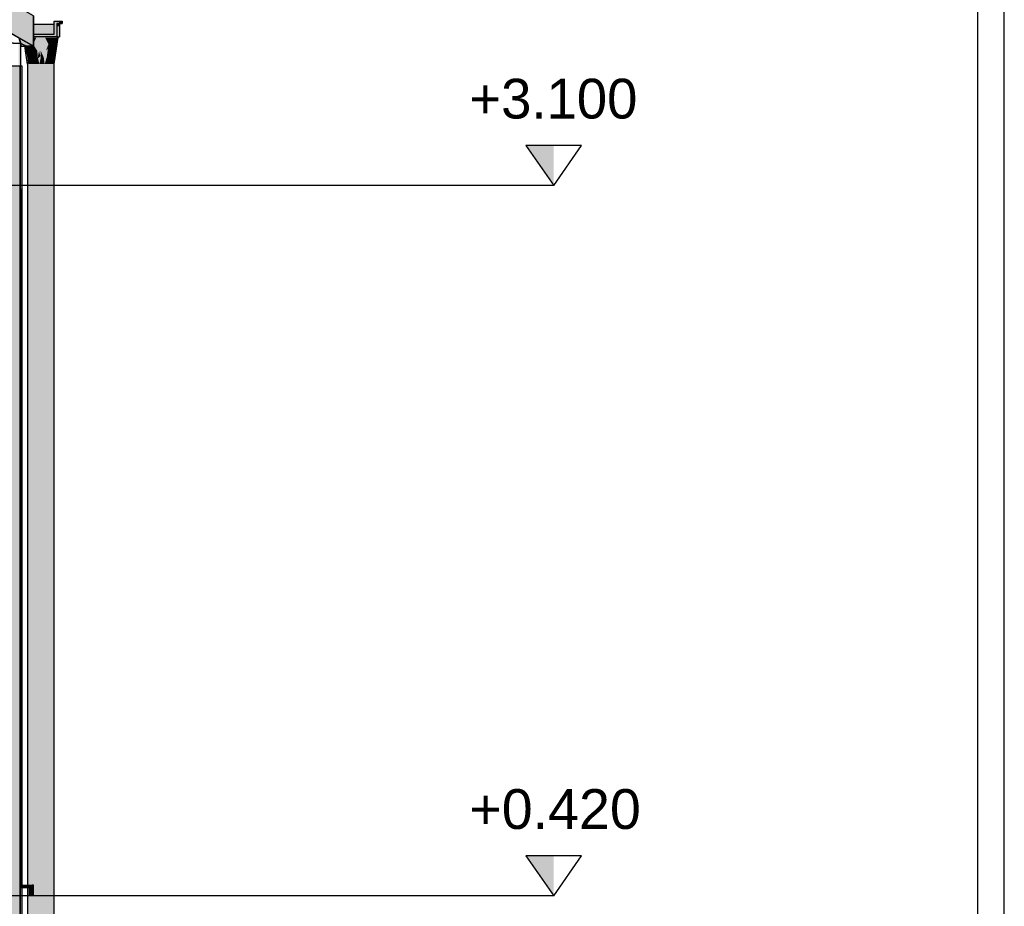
# Model space of a CAD drawing. Header units: metres. Extents: x 0 to 0.84, y 0 to 0.297.
# Tile 27 of 59: x 0.481 to 0.518, y 0.084 to 0.118. Entities that reach past the tile are written whole.
import ezdxf

# ---------------------------------------------------------------- set-up
doc = ezdxf.new("R2010")
doc.units = ezdxf.units.M
doc.header["$XCLIPFRAME"] = 2
doc.linetypes.add('Teckovana 0.5x', pattern=[0.04, 0, -0.04])
doc.layers.add('Maßlinie 1_100', color=7, linetype='Continuous', lineweight=25)
doc.layers.add('Standard', color=7, linetype='Continuous', lineweight=25)
doc.styles.add('ARIAL', font='ARIAL.TTF')
picture_1 = doc.add_image_def('image5.jpg', size_in_pixel=(1024, 1024))

msp = doc.modelspace()

# ---------------------------------------------------------------- hatches: boundary and pattern name
at = {"layer": 'Maßlinie 1_100', "linetype": 'Continuous', "lineweight": 25, "transparency": 33554687}
for points in [[(0.500753, 0.113099), (0.499703, 0.113099), (0.500753, 0.111599)], [(0.500753, 0.086299), (0.499703, 0.086299), (0.500753, 0.084799)]]:
    msp.add_hatch(color=7, dxfattribs=at).paths.add_polyline_path(points)
at = {"layer": 'Standard', "linetype": 'Continuous', "lineweight": 25, "transparency": 33554687}
for color, points in [(7, [(0.444535, 0.137723), (0.481133, 0.116848), (0.481133, 0.117999), (0.444535, 0.138874)]), (7, [(0.480851, 0.116852), (0.480857, 0.116849), (0.480859, 0.116848), (0.481133, 0.116848), (0.444535, 0.137723), (0.444533, 0.137721), (0.458479, 0.129766), (0.458479, 0.129767), (0.468179, 0.124234), (0.468179, 0.124234), (0.480579, 0.117161), (0.480604, 0.117099), (0.480662, 0.116956), (0.480662, 0.116956), (0.480808, 0.116872), (0.480808, 0.116876), (0.480813, 0.116873), (0.480816, 0.116872), (0.480818, 0.116871), (0.480819, 0.11687), (0.480822, 0.116868), (0.480828, 0.116865), (0.480831, 0.116863), (0.480837, 0.11686), (0.480841, 0.116858), (0.480847, 0.116855)]), (7, [(0.482121, 0.117699), (0.482114, 0.117699), (0.482014, 0.117699), (0.482015, 0.117599), (0.482121, 0.117599)]), (7, [(0.481345, 0.116675), (0.481396, 0.116479), (0.48141, 0.116493), (0.48141, 0.116675), (0.48141, 0.117175)]), (7, [(0.481572, 0.117175), (0.481539, 0.116675), (0.48141, 0.116675), (0.481466, 0.116549), (0.481603, 0.116685)]), (7, [(0.481701, 0.116925), (0.481572, 0.117175), (0.481603, 0.116685), (0.481611, 0.116693)]), (7, [(0.481816, 0.117175), (0.481772, 0.116925), (0.481843, 0.116925), (0.481843, 0.116926)]), (7, [(0.481897, 0.117175), (0.481816, 0.117175), (0.481843, 0.116926), (0.481844, 0.116926)]), (7, [(0.481897, 0.117175), (0.481844, 0.116926), (0.481948, 0.11703)]), (7, [(0.48206, 0.117175), (0.481897, 0.117175), (0.481948, 0.11703), (0.482046, 0.117128)]), (7, [(0.48206, 0.117175), (0.48206, 0.117175), (0.482046, 0.117128), (0.482047, 0.117128)]), (7, [(0.48206, 0.117175), (0.482047, 0.117128), (0.48205, 0.117132)]), (7, [(0.482061, 0.117175), (0.48206, 0.117175), (0.48205, 0.117132), (0.482051, 0.117133)]), (7, [(0.482061, 0.117175), (0.482051, 0.117133), (0.482054, 0.117135)]), (7, [(0.482062, 0.117175), (0.482061, 0.117175), (0.482054, 0.117135), (0.482055, 0.117136)]), (7, [(0.482062, 0.117175), (0.482055, 0.117136), (0.482056, 0.117137)]), (7, [(0.482062, 0.117175), (0.482056, 0.117137), (0.482056, 0.117138)]), (7, [(0.482063, 0.117175), (0.482062, 0.117175), (0.482056, 0.117138), (0.482057, 0.117138)]), (7, [(0.482064, 0.117175), (0.482064, 0.117175), (0.482057, 0.117139), (0.482058, 0.117139)]), (7, [(0.482063, 0.117175), (0.482057, 0.117138), (0.482057, 0.117139)]), (7, [(0.481345, 0.116675), (0.481298, 0.116425), (0.481307, 0.11639), (0.481396, 0.116479)]), (7, [(0.48141, 0.116675), (0.48141, 0.116493), (0.481466, 0.116549)]), (7, [(0.481701, 0.116925), (0.481611, 0.116693), (0.48168, 0.116762)]), (7, [(0.481701, 0.116925), (0.48168, 0.116762), (0.481715, 0.116798)]), (7, [(0.481772, 0.116925), (0.481701, 0.116925), (0.481715, 0.116798), (0.481758, 0.11684)]), (7, [(0.481772, 0.116925), (0.481758, 0.11684), (0.481777, 0.116859)]), (7, [(0.481772, 0.116925), (0.481777, 0.116859), (0.481843, 0.116925)]), (253, [(0.481057, 0.116175), (0.481138, 0.116175), (0.481111, 0.1163)]), (7, [(0.481057, 0.116175), (0.481092, 0.116175), (0.48113, 0.116213), (0.481111, 0.1163)]), (7, [(0.481202, 0.1163), (0.481111, 0.1163), (0.48113, 0.116213), (0.481187, 0.11627)]), (7, [(0.481202, 0.1163), (0.481187, 0.11627), (0.481204, 0.116287)]), (7, [(0.481298, 0.116425), (0.481202, 0.1163), (0.481209, 0.116292), (0.481301, 0.116383)]), (7, [(0.481202, 0.1163), (0.481204, 0.116287), (0.481209, 0.116292)]), (7, [(0.481298, 0.116425), (0.481301, 0.116383), (0.481307, 0.11639)]), (9, [(0.48141, 0.116425), (0.48141, 0.116175), (0.481506, 0.116175)]), (9, [(0.481618, 0.1163), (0.481602, 0.116175), (0.481683, 0.116175)]), (9, [(0.481635, 0.116425), (0.481618, 0.1163), (0.48171, 0.1163)]), (9, [(0.481652, 0.11655), (0.481635, 0.116425), (0.481737, 0.116425)]), (7, [(0.480659, 0.111449), (0.480637, 0.111449), (0.480637, 0.111427)]), (7, [(0.48069, 0.111449), (0.480667, 0.111449), (0.480667, 0.111427)])]:
    msp.add_hatch(color=color, dxfattribs=at).paths.add_polyline_path(points)
h = msp.add_hatch(color=7, dxfattribs=at)
h.paths.add_polyline_path([(0.480662, 0.116956), (0.480662, 0.116848), (0.480812, 0.116848), (0.480808, 0.116872)])
h.paths.add_polyline_path([(0.225948, 0.127301), (0.227211, 0.127301), (0.227211, 0.130989), (0.227224, 0.130989), (0.227261, 0.130989), (0.227311, 0.130989), (0.227361, 0.130989), (0.227397, 0.130989), (0.227411, 0.130989), (0.227411, 0.127301), (0.228006, 0.127301), (0.228006, 0.131585), (0.225942, 0.131587)])
at = {"layer": 'Standard', "linetype": 'Continuous', "lineweight": 25, "true_color": 0xd1d1d1, "transparency": 33554687}
msp.add_hatch(color=254, dxfattribs=at).paths.add_polyline_path([(0.482014, 0.117199), (0.482014, 0.117699), (0.482114, 0.117699), (0.482114, 0.117799), (0.481914, 0.117799), (0.481914, 0.117299), (0.481133, 0.117299), (0.481133, 0.117199)])
at = {"layer": 'Standard', "linetype": 'Continuous', "lineweight": 25, "true_color": 0xcacaca, "transparency": 33554687}
for points in [[(0.482014, 0.117199), (0.482121, 0.117199), (0.482121, 0.117699), (0.482114, 0.117699), (0.482014, 0.117699)], [(0.482114, 0.117699), (0.482221, 0.117699), (0.482221, 0.117799), (0.482114, 0.117799)]]:
    msp.add_hatch(color=9, dxfattribs=at).paths.add_polyline_path(points)
at = {"layer": 'Standard', "linetype": 'Continuous', "lineweight": 25, "true_color": 0xd1d1d1, "transparency": 33554687}
h = msp.add_hatch(color=254, dxfattribs=at)
h.paths.add_polyline_path([(0.48206, 0.117175), (0.48206, 0.117199), (0.482014, 0.117199), (0.481133, 0.117199), (0.481133, 0.117175)])
h.paths.add_polyline_path([(0.481133, 0.117675), (0.481133, 0.117299), (0.481914, 0.117299), (0.481914, 0.117675)])
at = {"layer": 'Standard', "linetype": 'Continuous', "lineweight": 25, "transparency": 33554687}
h = msp.add_hatch(color=7, dxfattribs=at)
h.paths.add_polyline_path([(0.48206, 0.117175), (0.48206, 0.117199), (0.482014, 0.117199), (0.481133, 0.117199), (0.481133, 0.117175)])
h.paths.add_polyline_path([(0.481914, 0.117299), (0.481914, 0.117675), (0.481893, 0.117675), (0.481517, 0.117299)])
at = {"layer": 'Standard', "linetype": 'Continuous', "lineweight": 25, "true_color": 0xd8d8d8, "transparency": 33554687}
msp.add_hatch(color=254, dxfattribs=at).paths.add_polyline_path([(0.480662, 0.116099), (0.480662, 0.116956), (0.480604, 0.117099), (0.480579, 0.117099), (0.480579, 0.116099)])
at = {"layer": 'Standard', "linetype": 'Continuous', "lineweight": 25, "true_color": 0xaaaaaa, "transparency": 33554687}
for points in [[(0.481281, 0.116675), (0.481247, 0.117175), (0.481133, 0.116954), (0.481133, 0.116902)], [(0.481247, 0.117175), (0.481133, 0.117175), (0.481133, 0.116954)], [(0.481345, 0.116675), (0.481247, 0.117175), (0.481281, 0.116675), (0.481298, 0.116425)], [(0.481345, 0.116675), (0.48141, 0.117175), (0.481247, 0.117175)], [(0.48141, 0.117175), (0.48141, 0.116675), (0.481539, 0.116675)], [(0.481539, 0.116675), (0.481572, 0.117175), (0.48141, 0.117175)], [(0.481701, 0.116925), (0.481735, 0.117175), (0.481572, 0.117175)], [(0.481735, 0.117175), (0.481701, 0.116925), (0.481772, 0.116925)], [(0.481772, 0.116925), (0.481816, 0.117175), (0.481735, 0.117175)], [(0.482065, 0.117175), (0.482065, 0.117175), (0.482062, 0.11716)], [(0.482065, 0.117175), (0.482064, 0.117175), (0.482062, 0.11716)], [(0.482066, 0.117175), (0.482065, 0.117175), (0.482062, 0.11716)], [(0.480838, 0.116675), (0.480847, 0.116675), (0.480813, 0.116873), (0.480808, 0.116876)], [(0.480889, 0.116425), (0.480851, 0.116675), (0.480816, 0.116872), (0.480813, 0.116873), (0.480847, 0.116675), (0.480838, 0.116675)], [(0.480851, 0.116675), (0.480818, 0.116871), (0.480816, 0.116872)], [(0.480851, 0.116675), (0.480903, 0.116425), (0.480879, 0.11655), (0.480819, 0.11687), (0.480818, 0.116871)], [(0.480869, 0.116675), (0.480822, 0.116868), (0.480819, 0.11687), (0.480879, 0.11655)], [(0.480869, 0.116675), (0.480828, 0.116865), (0.480822, 0.116868)], [(0.480869, 0.116675), (0.480882, 0.116675), (0.480831, 0.116863), (0.480828, 0.116865)], [(0.480882, 0.116675), (0.480837, 0.11686), (0.480831, 0.116863)], [(0.480912, 0.11655), (0.480895, 0.116675), (0.480841, 0.116858), (0.480837, 0.11686), (0.480882, 0.116675), (0.480869, 0.116675)], [(0.480838, 0.116675), (0.480875, 0.116425), (0.480889, 0.116425)], [(0.480895, 0.116675), (0.480847, 0.116855), (0.480841, 0.116858)], [(0.480895, 0.116675), (0.480908, 0.116675), (0.480851, 0.116852), (0.480847, 0.116855)], [(0.480908, 0.116675), (0.480857, 0.116849), (0.480851, 0.116852)], [(0.480941, 0.116175), (0.480903, 0.116425), (0.480851, 0.116675), (0.480889, 0.116425)], [(0.480908, 0.116675), (0.480906, 0.116848), (0.480859, 0.116848), (0.480857, 0.116849)], [(0.480879, 0.11655), (0.480912, 0.11655), (0.480869, 0.116675)], [(0.480912, 0.11655), (0.480946, 0.11655), (0.480895, 0.116675)], [(0.480946, 0.11655), (0.480908, 0.116675), (0.480895, 0.116675)], [(0.480908, 0.116675), (0.480969, 0.116675), (0.480925, 0.116848), (0.480906, 0.116848)], [(0.480969, 0.116675), (0.480908, 0.116675), (0.480946, 0.11655)], [(0.480969, 0.116675), (0.480974, 0.116848), (0.480925, 0.116848)], [(0.480969, 0.116675), (0.480946, 0.11655), (0.481057, 0.11655)], [(0.480969, 0.116675), (0.481057, 0.11655), (0.481091, 0.116675), (0.48103, 0.116675), (0.480993, 0.116848), (0.480974, 0.116848)], [(0.48103, 0.116675), (0.481042, 0.116848), (0.480993, 0.116848)], [(0.48103, 0.116675), (0.481091, 0.116675), (0.481061, 0.116848), (0.481042, 0.116848)], [(0.481091, 0.116675), (0.481057, 0.11655), (0.481169, 0.11655)], [(0.481091, 0.116675), (0.48111, 0.116848), (0.481061, 0.116848)], [(0.481091, 0.116675), (0.481169, 0.11655), (0.481129, 0.116848), (0.48111, 0.116848)], [(0.481281, 0.116675), (0.481133, 0.116902), (0.481133, 0.116848), (0.481129, 0.116848), (0.481169, 0.11655)], [(0.481298, 0.116425), (0.481281, 0.116675), (0.481169, 0.11655)], [(0.480875, 0.116425), (0.480913, 0.116175), (0.480931, 0.116175)], [(0.480931, 0.116175), (0.480889, 0.116425), (0.480875, 0.116425)], [(0.480879, 0.11655), (0.480903, 0.116425), (0.480943, 0.116425)], [(0.480943, 0.116425), (0.480912, 0.11655), (0.480879, 0.11655)], [(0.480889, 0.116425), (0.480931, 0.116175), (0.480941, 0.116175)], [(0.480903, 0.116425), (0.480926, 0.1163), (0.480973, 0.1163)], [(0.480973, 0.1163), (0.480943, 0.116425), (0.480903, 0.116425)], [(0.480941, 0.116175), (0.48095, 0.116175), (0.480926, 0.1163), (0.480903, 0.116425)], [(0.480912, 0.11655), (0.480943, 0.116425), (0.480983, 0.116425)], [(0.480983, 0.116425), (0.480946, 0.11655), (0.480912, 0.11655)], [(0.480926, 0.1163), (0.48095, 0.116175), (0.481004, 0.116175)], [(0.481004, 0.116175), (0.480973, 0.1163), (0.480926, 0.1163)], [(0.480943, 0.116425), (0.480973, 0.1163), (0.48102, 0.1163)], [(0.48102, 0.1163), (0.480983, 0.116425), (0.480943, 0.116425)], [(0.481057, 0.11655), (0.480946, 0.11655), (0.480983, 0.116425)], [(0.480973, 0.1163), (0.481004, 0.116175), (0.481057, 0.116175)], [(0.481057, 0.116175), (0.48102, 0.1163), (0.480973, 0.1163)], [(0.480983, 0.116425), (0.481084, 0.116425), (0.481057, 0.11655)], [(0.481084, 0.116425), (0.480983, 0.116425), (0.48102, 0.1163)], [(0.48102, 0.1163), (0.481111, 0.1163), (0.481084, 0.116425)], [(0.481111, 0.1163), (0.48102, 0.1163), (0.481057, 0.116175)], [(0.481169, 0.11655), (0.481057, 0.11655), (0.481084, 0.116425)], [(0.481084, 0.116425), (0.481185, 0.116425), (0.481169, 0.11655)], [(0.481185, 0.116425), (0.481084, 0.116425), (0.481111, 0.1163)], [(0.481111, 0.1163), (0.481202, 0.1163), (0.481185, 0.116425)], [(0.481298, 0.116425), (0.481169, 0.11655), (0.481185, 0.116425), (0.481202, 0.1163)]]:
    msp.add_hatch(color=253, dxfattribs=at).paths.add_polyline_path(points)
at = {"layer": 'Standard', "linetype": 'Continuous', "lineweight": 25, "true_color": 0xbbbbbb, "transparency": 33554687}
for points in [[(0.481345, 0.116675), (0.48141, 0.116425), (0.48141, 0.116675), (0.48141, 0.117175)], [(0.481897, 0.117175), (0.481844, 0.116925), (0.481915, 0.116925), (0.481986, 0.116925)], [(0.48179, 0.116675), (0.481844, 0.116925), (0.481772, 0.116925)], [(0.481851, 0.116675), (0.481915, 0.116925), (0.481844, 0.116925)], [(0.481875, 0.11655), (0.481912, 0.116675), (0.481851, 0.116675)], [(0.481838, 0.116425), (0.481875, 0.11655), (0.481763, 0.11655)], [(0.481801, 0.1163), (0.481849, 0.1163), (0.481879, 0.116425)], [(0.481897, 0.1163), (0.481849, 0.1163), (0.481819, 0.116175)]]:
    msp.add_hatch(color=9, dxfattribs=at).paths.add_polyline_path(points)
at = {"layer": 'Standard', "linetype": 'Continuous', "lineweight": 25, "true_color": 0xbdbdbd, "transparency": 33554687}
for points in [[(0.481523, 0.116425), (0.481604, 0.116675), (0.481572, 0.117175), (0.481539, 0.116675), (0.48141, 0.116675)], [(0.481554, 0.116175), (0.481635, 0.116425), (0.481604, 0.116675), (0.481523, 0.116425)], [(0.481772, 0.116925), (0.481729, 0.116675), (0.48179, 0.116675)], [(0.481506, 0.116175), (0.481523, 0.116425), (0.48141, 0.116425)], [(0.481554, 0.116175), (0.481602, 0.116175), (0.481618, 0.1163), (0.481635, 0.116425)], [(0.481683, 0.116175), (0.48171, 0.1163), (0.481618, 0.1163)], [(0.48171, 0.1163), (0.481737, 0.116425), (0.481635, 0.116425)], [(0.481737, 0.116425), (0.481763, 0.11655), (0.481652, 0.11655)], [(0.481737, 0.116425), (0.48171, 0.1163), (0.481801, 0.1163)], [(0.481763, 0.11655), (0.481737, 0.116425), (0.481838, 0.116425)], [(0.481849, 0.1163), (0.481897, 0.1163), (0.481921, 0.116425)]]:
    msp.add_hatch(color=9, dxfattribs=at).paths.add_polyline_path(points)
at = {"layer": 'Standard', "linetype": 'Continuous', "lineweight": 25, "true_color": 0xbcbcbc, "transparency": 33554687}
for points in [[(0.481701, 0.116925), (0.481572, 0.117175), (0.481604, 0.116675)], [(0.481816, 0.117175), (0.481772, 0.116925), (0.481844, 0.116925)], [(0.481604, 0.116675), (0.481635, 0.116425), (0.481652, 0.11655), (0.481701, 0.116925)], [(0.481729, 0.116675), (0.481772, 0.116925), (0.481701, 0.116925)], [(0.481763, 0.11655), (0.481851, 0.116675), (0.481844, 0.116925), (0.48179, 0.116675), (0.481729, 0.116675)], [(0.481763, 0.11655), (0.481875, 0.11655), (0.481851, 0.116675)], [(0.481915, 0.116925), (0.481851, 0.116675), (0.481912, 0.116675)], [(0.481765, 0.116175), (0.481801, 0.1163), (0.48171, 0.1163)], [(0.481801, 0.1163), (0.481838, 0.116425), (0.481737, 0.116425)], [(0.481765, 0.116175), (0.481819, 0.116175), (0.481849, 0.1163)], [(0.481879, 0.116425), (0.481921, 0.116425), (0.481944, 0.11655)]]:
    msp.add_hatch(color=9, dxfattribs=at).paths.add_polyline_path(points)
at = {"layer": 'Standard', "linetype": 'Continuous', "lineweight": 25, "true_color": 0xbababa, "transparency": 33554687}
for points in [[(0.481844, 0.116925), (0.481897, 0.117175), (0.481816, 0.117175)], [(0.48206, 0.117175), (0.482066, 0.117175), (0.482066, 0.117199), (0.48206, 0.117199)], [(0.481362, 0.116175), (0.48141, 0.116425), (0.481345, 0.116675), (0.481298, 0.116425)], [(0.481954, 0.116675), (0.48191, 0.11655), (0.481944, 0.11655)], [(0.481912, 0.116675), (0.481986, 0.116925), (0.481915, 0.116925)], [(0.481838, 0.116425), (0.481879, 0.116425), (0.48191, 0.11655)], [(0.481921, 0.116425), (0.481879, 0.116425), (0.481849, 0.1163)], [(0.481903, 0.116175), (0.481913, 0.116175), (0.48195, 0.116425)]]:
    msp.add_hatch(color=9, dxfattribs=at).paths.add_polyline_path(points)
at = {"layer": 'Standard', "linetype": 'Continuous', "lineweight": 25, "true_color": 0xb9b9b9, "transparency": 33554687}
for points in [[(0.481986, 0.116925), (0.48206, 0.117175), (0.481897, 0.117175)], [(0.481903, 0.116175), (0.48195, 0.116425), (0.481983, 0.116675), (0.481935, 0.116425)], [(0.48194, 0.116675), (0.481954, 0.116675), (0.482007, 0.116925)], [(0.481954, 0.116675), (0.481944, 0.11655), (0.482014, 0.116925)], [(0.481315, 0.116175), (0.481298, 0.116425), (0.481202, 0.1163)], [(0.481362, 0.116175), (0.48141, 0.116175), (0.48141, 0.116425)], [(0.481849, 0.1163), (0.481801, 0.1163), (0.481765, 0.116175)], [(0.481879, 0.116425), (0.481838, 0.116425), (0.481801, 0.1163)], [(0.481897, 0.1163), (0.481874, 0.116175), (0.481893, 0.116175)], [(0.481944, 0.11655), (0.48191, 0.11655), (0.481879, 0.116425)], [(0.481893, 0.116175), (0.481935, 0.116425), (0.481897, 0.1163)], [(0.481935, 0.116425), (0.481893, 0.116175), (0.481903, 0.116175)]]:
    msp.add_hatch(color=9, dxfattribs=at).paths.add_polyline_path(points)
at = {"layer": 'Standard', "linetype": 'Continuous', "lineweight": 25, "true_color": 0xb7b7b7, "transparency": 33554687}
for points in [[(0.481983, 0.116675), (0.482062, 0.117175), (0.481978, 0.116675), (0.481935, 0.116425)], [(0.482, 0.116925), (0.482007, 0.116925), (0.482014, 0.116925), (0.482061, 0.117175)], [(0.481926, 0.116675), (0.481912, 0.116675), (0.481875, 0.11655)], [(0.481912, 0.116675), (0.481926, 0.116675), (0.481993, 0.116925)], [(0.481978, 0.116675), (0.482014, 0.116925), (0.481944, 0.11655)], [(0.482014, 0.116925), (0.482007, 0.116925), (0.481954, 0.116675)]]:
    msp.add_hatch(color=9, dxfattribs=at).paths.add_polyline_path(points)
at = {"layer": 'Standard', "linetype": 'Continuous', "lineweight": 25, "true_color": 0xb8b8b8, "transparency": 33554687}
for points in [[(0.481983, 0.116675), (0.48195, 0.116425), (0.481988, 0.116675), (0.482063, 0.117175)], [(0.481926, 0.116675), (0.481875, 0.11655), (0.48191, 0.11655)], [(0.481926, 0.116675), (0.48191, 0.11655), (0.481954, 0.116675), (0.48194, 0.116675), (0.482, 0.116925)], [(0.481935, 0.116425), (0.481978, 0.116675), (0.481944, 0.11655)], [(0.481202, 0.1163), (0.481219, 0.116175), (0.481315, 0.116175)], [(0.481298, 0.116425), (0.481315, 0.116175), (0.481362, 0.116175)], [(0.48191, 0.11655), (0.481875, 0.11655), (0.481838, 0.116425)], [(0.481935, 0.116425), (0.481944, 0.11655), (0.481921, 0.116425), (0.481897, 0.1163)]]:
    msp.add_hatch(color=9, dxfattribs=at).paths.add_polyline_path(points)
at = {"layer": 'Standard', "linetype": 'Continuous', "lineweight": 25, "true_color": 0xb6b6b6, "transparency": 33554687}
for points in [[(0.481978, 0.116675), (0.482062, 0.117175), (0.482014, 0.116925)], [(0.481983, 0.116675), (0.482063, 0.117175), (0.482062, 0.117175)], [(0.481986, 0.116925), (0.481993, 0.116925), (0.482, 0.116925), (0.48206, 0.117175)], [(0.482062, 0.117175), (0.482061, 0.117175), (0.482014, 0.116925)], [(0.482064, 0.117175), (0.482064, 0.117175), (0.482056, 0.117133)], [(0.482, 0.116925), (0.481993, 0.116925), (0.481926, 0.116675)], [(0.482007, 0.116925), (0.482, 0.116925), (0.48194, 0.116675)]]:
    msp.add_hatch(color=253, dxfattribs=at).paths.add_polyline_path(points)
at = {"layer": 'Standard', "linetype": 'Continuous', "lineweight": 25, "true_color": 0xb4b4b4, "transparency": 33554687}
msp.add_hatch(color=253, dxfattribs=at).paths.add_polyline_path([(0.48206, 0.117175), (0.48206, 0.117175), (0.481986, 0.116925)])
at = {"layer": 'Standard', "linetype": 'Continuous', "lineweight": 25, "true_color": 0xb5b5b5, "transparency": 33554687}
for points in [[(0.482061, 0.117175), (0.48206, 0.117175), (0.482, 0.116925)], [(0.481993, 0.116925), (0.481986, 0.116925), (0.481912, 0.116675)]]:
    msp.add_hatch(color=253, dxfattribs=at).paths.add_polyline_path(points)
at = {"layer": 'Standard', "linetype": 'Continuous', "lineweight": 25, "true_color": 0xb6b6b6, "transparency": 33554687}
h = msp.add_hatch(color=253, dxfattribs=at)
h.paths.add_polyline_path([(0.482063, 0.117175), (0.482048, 0.117086), (0.482038, 0.117025), (0.482049, 0.117086)])
h.paths.add_polyline_path([(0.482064, 0.117175), (0.482063, 0.117175), (0.482056, 0.117133)])
at = {"layer": 'Standard', "linetype": 'Continuous', "lineweight": 25, "transparency": 33554687}
h = msp.add_hatch(color=7, dxfattribs=at)
h.paths.add_polyline_path([(0.482064, 0.117175), (0.482063, 0.117175), (0.482057, 0.117139), (0.482057, 0.117139)])
h.paths.add_polyline_path([(0.482063, 0.117175), (0.482057, 0.117138), (0.482057, 0.117138)])
at = {"layer": 'Standard', "linetype": 'Continuous', "lineweight": 25, "true_color": 0xbebebe, "transparency": 33554687}
for points in [[(0.48141, 0.116675), (0.48141, 0.116425), (0.481523, 0.116425)], [(0.481729, 0.116675), (0.481701, 0.116925), (0.481652, 0.11655)], [(0.481652, 0.11655), (0.481763, 0.11655), (0.481729, 0.116675)], [(0.481523, 0.116425), (0.481506, 0.116175), (0.481554, 0.116175)], [(0.48171, 0.1163), (0.481683, 0.116175), (0.481765, 0.116175)], [(0.481819, 0.116175), (0.481874, 0.116175), (0.481897, 0.1163)]]:
    msp.add_hatch(color=9, dxfattribs=at).paths.add_polyline_path(points)
at = {"layer": 'Standard', "linetype": 'Continuous', "lineweight": 25, "true_color": 0xb0b0b0, "transparency": 33554687}
msp.add_hatch(color=253, dxfattribs=at).paths.add_polyline_path([(0.481202, 0.1163), (0.481111, 0.1163), (0.481138, 0.116175)])
at = {"layer": 'Standard', "linetype": 'Continuous', "lineweight": 25, "true_color": 0xafafaf, "transparency": 33554687}
msp.add_hatch(color=253, dxfattribs=at).paths.add_polyline_path([(0.481138, 0.116175), (0.481219, 0.116175), (0.481202, 0.1163)])
at = {"layer": 'Standard', "linetype": 'Continuous', "lineweight": 25, "true_color": 0xf3f3f3, "transparency": 33554687}
for points in [[(0.480629, 0.083099), (0.480629, 0.116099), (0.468179, 0.116099), (0.468179, 0.111449), (0.468179, 0.111399), (0.468029, 0.111399), (0.468029, 0.085467), (0.468179, 0.085467), (0.468179, 0.085099), (0.468179, 0.085099), (0.468179, 0.084799), (0.468179, 0.084799), (0.458479, 0.084799), (0.458479, 0.085399), (0.458479, 0.085467), (0.458629, 0.085467), (0.458629, 0.111399), (0.458479, 0.111399), (0.458479, 0.116099), (0.408229, 0.116099), (0.408229, 0.083099)], [(0.480659, 0.111449), (0.480637, 0.111449), (0.480637, 0.085199), (0.480659, 0.085199)], [(0.48069, 0.111449), (0.480667, 0.111449), (0.480667, 0.085199), (0.48069, 0.085199)]]:
    msp.add_hatch(color=7, dxfattribs=at).paths.add_polyline_path(points)
at = {"layer": 'Standard', "linetype": 'Continuous', "lineweight": 25, "transparency": 33554687}
h = msp.add_hatch(color=7, dxfattribs=at)
h.paths.add_polyline_path([(0.480629, 0.116099), (0.478295, 0.116099), (0.479629, 0.115343), (0.48019, 0.115906), (0.480629, 0.115906)])
h.paths.add_polyline_path([(0.468029, 0.111399), (0.468029, 0.111364), (0.468143, 0.111364), (0.468158, 0.111399)])
h.paths.add_polyline_path([(0.458479, 0.084799), (0.458479, 0.085399), (0.458479, 0.085467), (0.45816, 0.085081), (0.45816, 0.084481), (0.46786, 0.084481), (0.468073, 0.084693), (0.468073, 0.084799)])
h.paths.add_polyline_path([(0.458629, 0.111399), (0.458479, 0.111399), (0.458479, 0.116099), (0.458443, 0.116099), (0.458443, 0.116064), (0.458443, 0.111364), (0.458629, 0.111364)])
at = {"layer": 'Standard', "linetype": 'Continuous', "lineweight": 25, "true_color": 0xebebeb, "transparency": 33554687}
msp.add_hatch(color=7, dxfattribs=at).paths.add_polyline_path([(0.480712, 0.083099), (0.480712, 0.085099), (0.48069, 0.085099), (0.480667, 0.085099), (0.480667, 0.085099), (0.480659, 0.085099), (0.480637, 0.085099), (0.480637, 0.085099), (0.480637, 0.085199), (0.480637, 0.085199), (0.480637, 0.111449), (0.480659, 0.111449), (0.480659, 0.085199), (0.480667, 0.085199), (0.480667, 0.085199), (0.480667, 0.111449), (0.48069, 0.111449), (0.48069, 0.085199), (0.480712, 0.085199), (0.480712, 0.116099), (0.480629, 0.116099), (0.480629, 0.083099)])
at = {"layer": 'Standard', "linetype": 'Continuous', "lineweight": 25, "transparency": 33554687}
h = msp.add_hatch(color=7, dxfattribs=at)
h.paths.add_polyline_path([(0.48069, 0.085099), (0.480667, 0.085099), (0.480667, 0.085099), (0.480667, 0.084749), (0.480667, 0.08445), (0.480668, 0.08435), (0.48069, 0.08435), (0.48069, 0.08475), (0.48069, 0.085099)])
h.paths.add_polyline_path([(0.480659, 0.085099), (0.480637, 0.085099), (0.480637, 0.085099), (0.480637, 0.084749), (0.480637, 0.08445), (0.480637, 0.08435), (0.48066, 0.08435), (0.48066, 0.08475), (0.480659, 0.085099)])
h.paths.add_polyline_path([(0.480712, 0.116099), (0.480629, 0.116099), (0.480629, 0.115906), (0.480629, 0.115814), (0.48071, 0.115793), (0.48071, 0.085199), (0.480711, 0.085199), (0.480711, 0.114973), (0.480711, 0.114992), (0.480711, 0.115001), (0.480711, 0.115011), (0.480711, 0.085199), (0.480711, 0.115032), (0.480711, 0.115112), (0.480711, 0.115159), (0.480712, 0.115254), (0.480712, 0.115294), (0.480712, 0.115382), (0.480712, 0.115469), (0.480712, 0.115564)])
h.paths.add_polyline_path([(0.480711, 0.085099), (0.48071, 0.085099), (0.48071, 0.083099), (0.480711, 0.083099)])
at = {"layer": 'Standard', "linetype": 'Continuous', "lineweight": 25, "true_color": 0xbababa, "transparency": 33554687}
h = msp.add_hatch(color=9, dxfattribs=at)
h.paths.add_polyline_path([(0.48095, 0.116175), (0.480913, 0.116175), (0.480913, 0.085199), (0.48095, 0.085199)])
h.paths.add_polyline_path([(0.480913, 0.081691), (0.48095, 0.081688), (0.48095, 0.085099), (0.480913, 0.085099)])
h.paths.add_polyline_path([(0.480913, 0.078599), (0.48095, 0.078599), (0.48095, 0.080006), (0.480913, 0.080006)])
h = msp.add_hatch(color=9, dxfattribs=at)
h.paths.add_polyline_path([(0.481057, 0.116175), (0.48095, 0.116175), (0.48095, 0.085199), (0.481057, 0.085199)])
h.paths.add_polyline_path([(0.48095, 0.081688), (0.480969, 0.081688), (0.481057, 0.081685), (0.481057, 0.084799), (0.481017, 0.084799), (0.480987, 0.084799), (0.480987, 0.085099), (0.48095, 0.085099)])
h.paths.add_polyline_path([(0.48095, 0.078599), (0.481057, 0.078599), (0.481057, 0.080008), (0.48095, 0.080006)])
at = {"layer": 'Standard', "linetype": 'Continuous', "lineweight": 25, "true_color": 0xc4c4c4, "transparency": 33554687}
h = msp.add_hatch(color=9, dxfattribs=at)
h.paths.add_polyline_path([(0.481219, 0.116175), (0.481057, 0.116175), (0.481057, 0.085199), (0.481087, 0.085199), (0.481109, 0.085199), (0.481117, 0.085199), (0.48114, 0.085199), (0.48114, 0.084799), (0.481117, 0.084799), (0.481109, 0.084799), (0.481087, 0.084799), (0.481057, 0.084799), (0.481057, 0.081685), (0.481219, 0.08168)])
h.paths.add_polyline_path([(0.481057, 0.078599), (0.481219, 0.078599), (0.481219, 0.08001), (0.481057, 0.080008)])
at = {"layer": 'Standard', "linetype": 'Continuous', "lineweight": 25, "transparency": 33554687}
h = msp.add_hatch(color=7, dxfattribs=at)
h.paths.add_polyline_path([(0.481057, 0.116175), (0.481057, 0.116141), (0.481092, 0.116175)])
h.paths.add_polyline_path([(0.481057, 0.078599), (0.481219, 0.078599), (0.481219, 0.08001), (0.481057, 0.080008)])
at = {"layer": 'Standard', "linetype": 'Continuous', "lineweight": 25, "true_color": 0xcdcdcd, "transparency": 33554687}
h = msp.add_hatch(color=254, dxfattribs=at)
h.paths.add_polyline_path([(0.48141, 0.116175), (0.481219, 0.116175), (0.481219, 0.08168), (0.48141, 0.081676)])
h.paths.add_polyline_path([(0.481219, 0.078599), (0.48141, 0.078599), (0.48141, 0.080012), (0.481219, 0.08001)])
at = {"layer": 'Standard', "linetype": 'Continuous', "lineweight": 25, "true_color": 0xd3d3d3, "transparency": 33554687}
h = msp.add_hatch(color=254, dxfattribs=at)
h.paths.add_polyline_path([(0.481602, 0.116175), (0.48141, 0.116175), (0.48141, 0.081676), (0.481602, 0.081673)])
h.paths.add_polyline_path([(0.48141, 0.078599), (0.481602, 0.078599), (0.481602, 0.080015), (0.48141, 0.080012)])
at = {"layer": 'Standard', "linetype": 'Continuous', "lineweight": 25, "transparency": 33554687}
h = msp.add_hatch(color=254, dxfattribs=at)
h.paths.add_polyline_path([(0.481765, 0.116175), (0.481602, 0.116175), (0.481602, 0.081673), (0.481765, 0.081671)])
h.paths.add_polyline_path([(0.481602, 0.078599), (0.481765, 0.078599), (0.481765, 0.080017), (0.481602, 0.080015)])
at = {"layer": 'Standard', "linetype": 'Continuous', "lineweight": 25, "true_color": 0xd4d4d4, "transparency": 33554687}
h = msp.add_hatch(color=254, dxfattribs=at)
h.paths.add_polyline_path([(0.481874, 0.116175), (0.481765, 0.116175), (0.481765, 0.081671), (0.481874, 0.08167)])
h.paths.add_polyline_path([(0.481765, 0.078599), (0.481874, 0.078599), (0.481874, 0.080018), (0.481765, 0.080017)])
at = {"layer": 'Standard', "linetype": 'Continuous', "lineweight": 25, "true_color": 0xcecece, "transparency": 33554687}
h = msp.add_hatch(color=254, dxfattribs=at)
h.paths.add_polyline_path([(0.481913, 0.116175), (0.481874, 0.116175), (0.481874, 0.08167), (0.481913, 0.081671)])
h.paths.add_polyline_path([(0.481874, 0.078599), (0.481913, 0.078599), (0.481913, 0.080019), (0.481874, 0.080018)])
at = {"layer": 'Standard', "linetype": 'Continuous', "lineweight": 25, "true_color": 0x1e5d86, "transparency": 33554687}
for points in [[(0.480987, 0.084799), (0.481087, 0.084799), (0.481087, 0.085199), (0.480637, 0.085199), (0.480637, 0.085099), (0.480987, 0.085099)], [(0.481117, 0.084799), (0.481117, 0.085199), (0.481109, 0.085199), (0.481109, 0.084799)]]:
    msp.add_hatch(color=146, dxfattribs=at).paths.add_polyline_path(points)
at = {"layer": 'Standard', "linetype": 'Continuous', "lineweight": 25, "true_color": 0x1e5a82, "transparency": 33554687}
for points in [[(0.481109, 0.084799), (0.481109, 0.085199), (0.481087, 0.085199), (0.481087, 0.084799)], [(0.48114, 0.084799), (0.48114, 0.085199), (0.481117, 0.085199), (0.481117, 0.084799)]]:
    msp.add_hatch(color=146, dxfattribs=at).paths.add_polyline_path(points)

# ---------------------------------------------------------------- linework, layer by layer
at = {"layer": 'Maßlinie 1_100', "color": 7, "linetype": 'Continuous', "lineweight": 25, "transparency": 33554687}
for p, q in [((0.501803, 0.113099), (0.499703, 0.113099)), ((0.499703, 0.113099), (0.500753, 0.111599)), ((0.500753, 0.111599), (0.501803, 0.113099)), ((0.500753, 0.111599), (0.500753, 0.111599)), ((0.500753, 0.111599), (0.500753, 0.111599)), ((0.500753, 0.111599), (0.500753, 0.111599)), ((0.500753, 0.111599), (0.500753, 0.111599)), ((0.501803, 0.086299), (0.499703, 0.086299)), ((0.499703, 0.086299), (0.500753, 0.084799)), ((0.500753, 0.084799), (0.501803, 0.086299)), ((0.500753, 0.084799), (0.500753, 0.084799)), ((0.500753, 0.084799), (0.500753, 0.084799)), ((0.500753, 0.084799), (0.500753, 0.084799)), ((0.500753, 0.084799), (0.500753, 0.084799))]:
    msp.add_line(p, q, dxfattribs=at)
at = {"layer": 'Maßlinie 1_100', "color": 7, "linetype": 'Teckovana 0.5x', "lineweight": 25, "transparency": 33554687}
for points in [[(0.500753, 0.111599), (0.497492, 0.111599), (0.497492, 0.111599), (0.497478, 0.111599), (0.497478, 0.111599), (0.497407, 0.111599), (0.497407, 0.111599), (0.497363, 0.111599), (0.497363, 0.111599), (0.468181, 0.111599)], [(0.500753, 0.084799), (0.497598, 0.084799), (0.497598, 0.084799), (0.497597, 0.084799), (0.497597, 0.084799), (0.497591, 0.084799), (0.497591, 0.084799), (0.497588, 0.084799), (0.497588, 0.084799), (0.497475, 0.084799), (0.497475, 0.084799), (0.468179, 0.084799)]]:
    msp.add_lwpolyline(points, dxfattribs=at)
at = {"layer": 'Standard', "color": 7, "linetype": 'Continuous', "lineweight": 25, "transparency": 33554687}
for p, q in [((0.444535, 0.137723), (0.481133, 0.116848)), ((0.481133, 0.117999), (0.481133, 0.116848)), ((0.481914, 0.117299), (0.481914, 0.117799)), ((0.481914, 0.117799), (0.482114, 0.117799)), ((0.482014, 0.117699), (0.482014, 0.117199)), ((0.482114, 0.117699), (0.482014, 0.117699)), ((0.482114, 0.117799), (0.482114, 0.117699)), ((0.482114, 0.117799), (0.482221, 0.117799)), ((0.482114, 0.117699), (0.482221, 0.117699)), ((0.482121, 0.117699), (0.482121, 0.117199)), ((0.482221, 0.117799), (0.482221, 0.117699)), ((0.481133, 0.117675), (0.481914, 0.117675)), ((0.480662, 0.116956), (0.480604, 0.117099)), ((0.480662, 0.116099), (0.480662, 0.116956)), ((0.481133, 0.117299), (0.481914, 0.117299)), ((0.482014, 0.117199), (0.481133, 0.117199)), ((0.481986, 0.116925), (0.48206, 0.117175)), ((0.481988, 0.116675), (0.482063, 0.117175)), ((0.482014, 0.117199), (0.482121, 0.117199)), ((0.482056, 0.117133), (0.482064, 0.117175)), ((0.482056, 0.117133), (0.482064, 0.117175)), ((0.48206, 0.117175), (0.48206, 0.117199)), ((0.482062, 0.11716), (0.482065, 0.117175)), ((0.482062, 0.11716), (0.482065, 0.117175)), ((0.482062, 0.11716), (0.482066, 0.117175)), ((0.482066, 0.117175), (0.482066, 0.117199)), ((0.480813, 0.116873), (0.480808, 0.116876)), ((0.480838, 0.116675), (0.480808, 0.116876)), ((0.480816, 0.116872), (0.480813, 0.116873)), ((0.480847, 0.116675), (0.480813, 0.116873)), ((0.480818, 0.116871), (0.480816, 0.116872)), ((0.480819, 0.11687), (0.480818, 0.116871)), ((0.480822, 0.116868), (0.480819, 0.11687)), ((0.480828, 0.116865), (0.480822, 0.116868)), ((0.480831, 0.116863), (0.480828, 0.116865)), ((0.480837, 0.11686), (0.480831, 0.116863)), ((0.480841, 0.116858), (0.480837, 0.11686)), ((0.480875, 0.116425), (0.480838, 0.116675)), ((0.480847, 0.116855), (0.480841, 0.116858)), ((0.480851, 0.116852), (0.480847, 0.116855)), ((0.480857, 0.116849), (0.480851, 0.116852)), ((0.480859, 0.116848), (0.480857, 0.116849)), ((0.480908, 0.116675), (0.480857, 0.116849)), ((0.481133, 0.116848), (0.480859, 0.116848)), ((0.480946, 0.11655), (0.480908, 0.116675)), ((0.481875, 0.11655), (0.481912, 0.116675)), ((0.481912, 0.116675), (0.481986, 0.116925)), ((0.48195, 0.116425), (0.481988, 0.116675)), ((0.480913, 0.116175), (0.480875, 0.116425)), ((0.480983, 0.116425), (0.480946, 0.11655)), ((0.481838, 0.116425), (0.481875, 0.11655)), ((0.481913, 0.116175), (0.48195, 0.116425)), ((0.480629, 0.116099), (0.468179, 0.116099)), ((0.480629, 0.083099), (0.480629, 0.116099)), ((0.480629, 0.116099), (0.480629, 0.083099)), ((0.480712, 0.116099), (0.480629, 0.116099)), ((0.480712, 0.085199), (0.480712, 0.116099)), ((0.480913, 0.116175), (0.480913, 0.085199)), ((0.481913, 0.081671), (0.481913, 0.116175)), ((0.480637, 0.085199), (0.480637, 0.111449)), ((0.480637, 0.111449), (0.480659, 0.111449)), ((0.480659, 0.085199), (0.480659, 0.111449)), ((0.480659, 0.111449), (0.480659, 0.085199)), ((0.480667, 0.085199), (0.480667, 0.111449)), ((0.480667, 0.111449), (0.48069, 0.111449)), ((0.48069, 0.085199), (0.48069, 0.111449)), ((0.48069, 0.111449), (0.48069, 0.085199)), ((0.480637, 0.085199), (0.481087, 0.085199)), ((0.480637, 0.085199), (0.480637, 0.085099)), ((0.480987, 0.085099), (0.480637, 0.085099)), ((0.480712, 0.083099), (0.480712, 0.085099)), ((0.480913, 0.085099), (0.480913, 0.081691)), ((0.480987, 0.084799), (0.480987, 0.085099)), ((0.481087, 0.085199), (0.481087, 0.084799)), ((0.481109, 0.085199), (0.481087, 0.085199)), ((0.481109, 0.085199), (0.481117, 0.085199)), ((0.481109, 0.084799), (0.481109, 0.085199)), ((0.481117, 0.085199), (0.481117, 0.084799)), ((0.48114, 0.085199), (0.481117, 0.085199)), ((0.48114, 0.084799), (0.48114, 0.085199)), ((0.481087, 0.084799), (0.480987, 0.084799)), ((0.481109, 0.084799), (0.481087, 0.084799)), ((0.481117, 0.084799), (0.481109, 0.084799)), ((0.48114, 0.084799), (0.481117, 0.084799))]:
    msp.add_line(p, q, dxfattribs=at)
at = {"layer": 'Standard', "color": 254, "linetype": 'Continuous', "lineweight": 25, "true_color": 0xc4c4ff, "transparency": 33554687}
for points in [[(0.04984, 0.028599), (0.51774, 0.028599), (0.51774, 0.232599), (0.04984, 0.232599), (0.04984, 0.028599)], [(0.05084, 0.029599), (0.51674, 0.029599), (0.51674, 0.231599), (0.05084, 0.231599), (0.05084, 0.029599)]]:
    msp.add_lwpolyline(points, dxfattribs=at)

# ---------------------------------------------------------------- texts
at = {"layer": 'Maßlinie 1_100', "color": 7, "linetype": 'Continuous', "lineweight": 13, "transparency": 33554687, "char_height": 0.0015, "attachment_point": 7, "style": 'ARIAL'}
for s, insert, width in [('\\W0.98;+3.100', (0.497569, 0.114099), 0.0072002), ('\\W1.00;+0.420', (0.497569, 0.087299), 0.00721329)]:
    msp.add_mtext(s, dxfattribs=dict(at, insert=insert, width=width))

# ---------------------------------------------------------------- pictures from other files: only their frames are drawn
at = {"layer": 'Standard', "color": 7, "linetype": 'Continuous', "lineweight": 25, "transparency": 33554687}
image = msp.add_image(picture_1, insert=(0.444535, 0.137723), size_in_units=(0.036598, 0.022027), dxfattribs=at)
image.set_boundary_path([(-0.5, 1023.5), (1023.5, 1993.98), (1023.5, 1940.46), (-0.5, 969.98), (-0.5, 1023.5)])
image = msp.add_image(picture_1, insert=(0.480851, 0.116852), size_in_units=(0.0366, 0.020875), dxfattribs=at)
image.set_boundary_path([(-0.5, 1023.503), (-0.35, 1023.65), (-0.293, 1023.704), (7.39, 1023.704), (-1016.557, -0.3), (-1016.613, -0.19), (-626.43, 390.01), (-626.43, 390), (-355.046, 661.4), (-355.044, 661.41), (-8.12, 1008.35), (-7.42, 1011.38), (-5.8, 1018.395), (-5.8, 1018.416), (-1.7, 1022.527), (-1.72, 1022.32), (-1.567, 1022.464), (-1.485, 1022.54), (-1.44, 1022.58), (-1.41, 1022.605), (-1.316, 1022.7), (-1.16, 1022.853), (-1.055, 1022.96), (-0.9, 1023.11), (-0.78, 1023.225), (-0.626, 1023.374), (-0.5, 1023.503)])
image = msp.add_image(picture_1, insert=(0.480662, 0.116956), size_in_units=(0.25487, 0.014739), dxfattribs=at)
image.set_boundary_path([(-0.5, 1023.5), (-0.5, 1030.989), (0.103, 1030.989), (0.089, 1029.322), (-0.5, 1023.5), (-1023.874, 304.757), (-1018.8005, 304.757), (-1018.8005, 48.514), (-1018.746, 48.514), (-1018.598, 48.514), (-1018.397, 48.514), (-1018.196, 48.514), (-1018.05, 48.514), (-1017.997, 48.514), (-1017.997, 304.757), (-1015.605, 304.757), (-1015.605, 7.114), (-1023.897, 6.983), (-1023.874, 304.757), (-0.5, 1023.5)])

doc.saveas('drawing.dxf')
